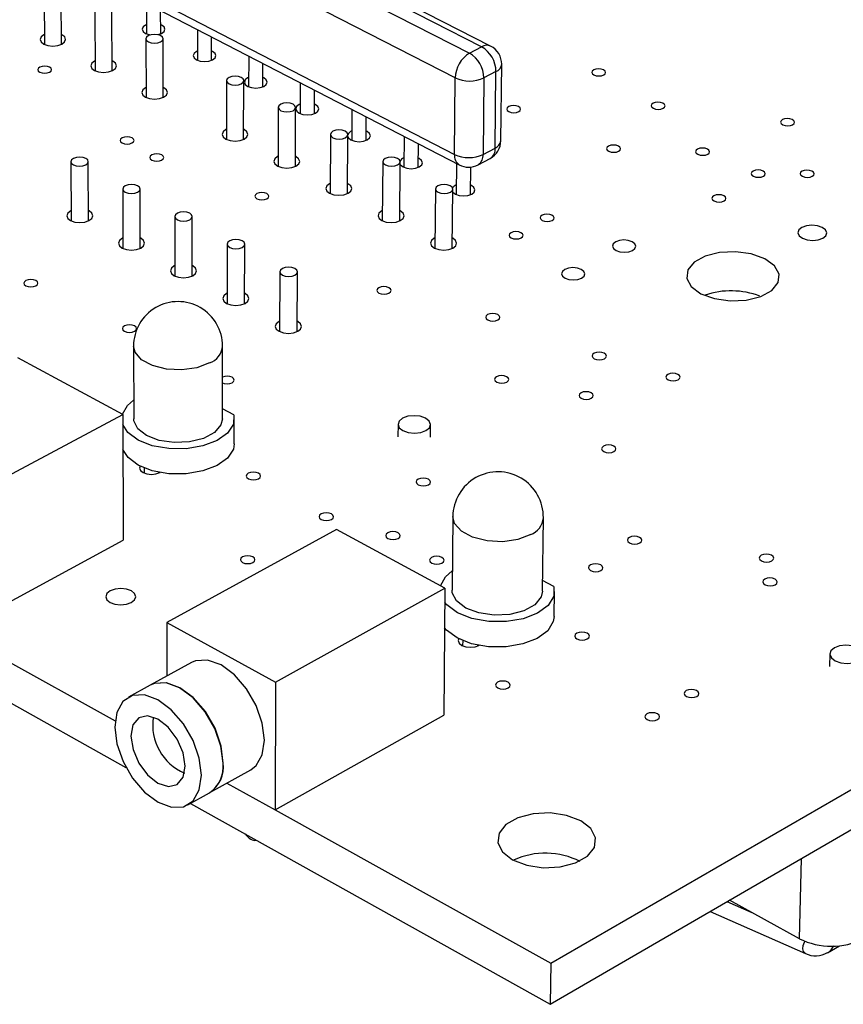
# Model space of a CAD drawing. Extents: x 0 to 200, y 0 to 149.
# Tile 4 of 10: x 126 to 152, y 75 to 106. Entities that reach past the tile are written whole.
import ezdxf

# ---------------------------------------------------------------- set-up
doc = ezdxf.new("R2010")
doc.units = 0
doc.layers.get('0').update_dxf_attribs({"linetype": 'CONTINUOUS'})

msp = doc.modelspace()

# ---------------------------------------------------------------- linework, layer by layer
at = {"color": 7, "linetype": 'CONTINUOUS'}
for p, q in [((140.519, 105.286), (126.939, 112.217)), ((140.801, 105.308), (127.224, 112.235)), ((126.561, 112.027), (140.14, 105.086)), ((139.693, 104.31), (126.121, 111.27)), ((126.135, 108.91), (139.67, 101.915)), ((126.292, 108.584), (139.82, 101.587)), ((126.828, 107.189), (126.837, 105.36)), ((127.369, 105.363), (127.361, 107.191)), ((130.031, 106.65), (130.033, 105.691)), ((128.417, 106.364), (128.423, 104.532)), ((128.957, 104.534), (128.952, 106.366)), ((130.476, 105.691), (130.475, 106.421)), ((130.505, 105.964), (130.476, 105.978)), ((131.626, 105.825), (131.626, 104.864)), ((127.387, 105.662), (127.368, 105.671)), ((130.015, 105.535), (130.018, 103.699)), ((130.553, 103.7), (130.552, 105.536)), ((132.07, 104.864), (132.071, 105.595)), ((132.099, 105.138), (132.071, 105.152)), ((140.14, 105.086), (140.519, 105.286)), ((128.974, 104.835), (128.956, 104.844)), ((133.23, 104.996), (133.228, 104.033)), ((133.673, 104.032), (133.675, 104.765)), ((140.969, 104.51), (140.59, 104.31)), ((140.942, 102.116), (140.969, 104.51)), ((141.12, 102.343), (141.147, 104.736)), ((132.537, 104.227), (132.534, 102.385)), ((133.072, 102.384), (133.076, 104.226)), ((133.702, 104.308), (133.674, 104.321)), ((139.67, 101.915), (139.693, 104.31)), ((140.59, 104.31), (140.565, 101.915)), ((130.57, 104.003), (130.553, 104.012)), ((134.842, 104.162), (134.838, 103.197)), ((135.285, 103.195), (135.288, 103.931)), ((134.157, 103.386), (134.151, 101.54)), ((134.691, 101.538), (134.698, 103.384)), ((135.313, 103.474), (135.286, 103.486)), ((136.463, 103.324), (136.457, 102.357)), ((136.906, 102.354), (136.91, 103.092)), ((133.088, 102.691), (133.073, 102.698)), ((136.934, 102.635), (136.907, 102.647)), ((135.787, 102.54), (135.777, 100.691)), ((136.318, 100.688), (136.329, 102.537)), ((138.093, 102.481), (138.086, 101.512)), ((138.535, 101.508), (138.541, 102.249)), ((140.565, 101.915), (140.942, 102.116)), ((134.706, 101.847), (134.692, 101.854)), ((138.563, 101.791), (138.537, 101.803)), ((140.408, 101.591), (140.786, 101.792)), ((127.669, 101.687), (127.677, 99.834)), ((128.219, 99.836), (128.212, 101.689)), ((137.426, 101.69), (137.412, 99.837)), ((137.955, 99.833), (137.969, 101.686)), ((139.732, 101.633), (139.723, 100.663)), ((140.173, 100.658), (140.182, 101.521)), ((129.289, 100.832), (129.294, 98.975)), ((129.837, 98.976), (129.834, 100.834)), ((136.333, 100.999), (136.32, 101.006)), ((139.073, 100.836), (139.056, 98.978)), ((139.6, 98.973), (139.618, 100.83)), ((140.2, 100.942), (140.176, 100.954)), ((128.236, 100.146), (128.218, 100.156)), ((130.919, 99.973), (130.92, 98.112)), ((131.465, 98.112), (131.465, 99.973)), ((137.969, 100.146), (137.957, 100.152)), ((129.854, 99.289), (129.837, 99.298)), ((139.614, 99.289), (139.603, 99.294)), ((132.558, 99.109), (132.555, 97.244)), ((133.102, 97.243), (133.105, 99.108)), ((131.481, 98.427), (131.465, 98.435)), ((134.205, 98.24), (134.199, 96.371)), ((134.747, 96.368), (134.755, 98.237)), ((133.118, 97.56), (133.102, 97.568)), ((134.763, 96.688), (134.749, 96.695)), ((129.626, 95.913), (129.631, 93.639)), ((132.41, 93.64), (132.413, 95.913)), ((129.292, 93.779), (126.008, 95.552)), ((123.991, 90.937), (129.292, 93.779)), ((129.292, 93.779), (129.301, 89.841)), ((132.766, 93.76), (132.41, 93.951)), ((132.779, 92.857), (132.78, 93.639)), ((137.903, 93.468), (137.9, 93.078)), ((138.916, 93.069), (138.92, 93.459)), ((129.956, 92.102), (129.957, 91.942)), ((130.42, 91.943), (130.42, 91.966)), ((139.617, 90.577), (139.595, 88.279)), ((142.422, 88.244), (142.452, 90.542)), ((135.973, 90.173), (130.672, 87.266)), ((139.371, 88.339), (135.973, 90.173)), ((124.025, 86.977), (129.301, 89.841)), ((142.78, 88.386), (142.426, 88.576)), ((134.07, 85.398), (139.371, 88.339)), ((139.371, 88.339), (139.333, 84.359)), ((142.788, 87.448), (142.799, 88.238)), ((130.672, 87.266), (130.673, 85.589)), ((130.672, 87.266), (134.07, 85.398)), ((121.391, 87.194), (129.387, 82.729)), ((124.025, 86.977), (129.048, 84.183)), ((139.928, 86.696), (139.926, 86.535)), ((140.397, 86.53), (140.398, 86.553)), ((131.44, 86.012), (130.152, 85.302)), ((151.418, 86.281), (151.409, 85.885)), ((134.07, 85.398), (134.057, 81.396)), ((142.669, 75.311), (160.056, 85.404)), ((130.146, 85.298), (129.465, 84.923)), ((142.686, 76.595), (157.458, 85.137)), ((134.057, 81.396), (139.333, 84.359)), ((132.011, 81.939), (133.296, 82.656)), ((132.545, 82.237), (134.057, 81.396)), ((131.326, 81.556), (132.004, 81.935)), ((131.407, 81.601), (142.669, 75.311)), ((134.057, 81.396), (142.686, 76.595)), ((150.47, 77.366), (148.278, 78.567)), ((147.668, 78.213), (150.655, 76.907)), ((151.339, 76.918), (151.723, 77.143)), ((142.686, 76.595), (142.669, 75.311))]:
    msp.add_line(p, q, dxfattribs=at)
at = {"color": 8, "linetype": 'CONTINUOUS'}
for p, q in [((150.47, 77.366), (150.526, 79.872)), ((148.988, 78.178), (148.2, 78.522))]:
    msp.add_line(p, q, dxfattribs=at)
at = {"color": 7, "linetype": 'CONTINUOUS'}
for points in [[(130.032, 105.977), (130.004, 105.964), (129.927, 105.905), (129.9, 105.834), (129.926, 105.764), (130.003, 105.705), (130.118, 105.665), (130.165, 105.657)], [(130.375, 105.662), (130.389, 105.665), (130.505, 105.705), (130.582, 105.764), (130.609, 105.834), (130.582, 105.905), (130.505, 105.964)], [(126.835, 105.669), (126.822, 105.662), (126.735, 105.595), (126.703, 105.516), (126.732, 105.437), (126.818, 105.37), (126.947, 105.325), (127.1, 105.309), (127.253, 105.325), (127.383, 105.37), (127.471, 105.437), (127.502, 105.516), (127.473, 105.595), (127.387, 105.662)], [(130.094, 105.634), (130.036, 105.588), (130.015, 105.535), (130.035, 105.482), (130.093, 105.437), (130.18, 105.407), (130.283, 105.396), (130.386, 105.407), (130.473, 105.437), (130.531, 105.482), (130.552, 105.535), (130.531, 105.588), (130.473, 105.634), (130.386, 105.664), (130.284, 105.674), (130.181, 105.664), (130.094, 105.634)], [(131.626, 105.152), (131.597, 105.138), (131.52, 105.079), (131.493, 105.008), (131.52, 104.937), (131.597, 104.878), (131.712, 104.837), (131.849, 104.823), (131.985, 104.837), (132.1, 104.878), (132.177, 104.937), (132.204, 105.008), (132.177, 105.079), (132.099, 105.138), (132.099, 105.138)], [(128.422, 104.842), (128.408, 104.835), (128.32, 104.768), (128.289, 104.688), (128.319, 104.608), (128.405, 104.541), (128.535, 104.496), (128.688, 104.48), (128.841, 104.496), (128.972, 104.541), (129.059, 104.608), (129.09, 104.688), (129.06, 104.768), (128.974, 104.835)], [(127.002, 104.648), (126.932, 104.672), (126.849, 104.681), (126.766, 104.672), (126.696, 104.648), (126.648, 104.612), (126.631, 104.569), (126.647, 104.526), (126.693, 104.489), (126.763, 104.465), (126.846, 104.456), (126.929, 104.465), (126.999, 104.489), (127.047, 104.526), (127.064, 104.569), (127.048, 104.612), (127.002, 104.648)], [(144.333, 104.563), (144.261, 104.587), (144.178, 104.596), (144.096, 104.587), (144.027, 104.563), (143.981, 104.526), (143.967, 104.483), (143.985, 104.44), (144.033, 104.404), (144.105, 104.379), (144.188, 104.371), (144.27, 104.379), (144.339, 104.404), (144.385, 104.44), (144.399, 104.483), (144.381, 104.526), (144.333, 104.563)], [(132.997, 104.127), (133.055, 104.173), (133.076, 104.226), (133.055, 104.28), (132.996, 104.325), (132.909, 104.356), (132.806, 104.366), (132.703, 104.356), (132.615, 104.325), (132.557, 104.28), (132.537, 104.226), (132.558, 104.173), (132.616, 104.127), (132.704, 104.097), (132.807, 104.086), (132.91, 104.097), (132.997, 104.127)], [(133.228, 104.322), (133.198, 104.308), (133.121, 104.248), (133.094, 104.177), (133.122, 104.106), (133.2, 104.046), (133.316, 104.006), (133.452, 103.992), (133.589, 104.006), (133.704, 104.046), (133.781, 104.106), (133.807, 104.177), (133.78, 104.248), (133.702, 104.308), (133.702, 104.308)], [(130.017, 104.011), (130.002, 104.003), (129.915, 103.935), (129.884, 103.855), (129.914, 103.775), (130.001, 103.707), (130.131, 103.662), (130.285, 103.646), (130.439, 103.662), (130.569, 103.707), (130.656, 103.775), (130.687, 103.855), (130.657, 103.935), (130.57, 104.003)], [(134.62, 103.285), (134.678, 103.331), (134.698, 103.385), (134.677, 103.439), (134.618, 103.485), (134.53, 103.515), (134.426, 103.526), (134.323, 103.515), (134.236, 103.485), (134.178, 103.439), (134.157, 103.385), (134.179, 103.331), (134.238, 103.285), (134.326, 103.255), (134.429, 103.244), (134.532, 103.255), (134.62, 103.285)], [(134.839, 103.488), (134.808, 103.474), (134.731, 103.413), (134.705, 103.342), (134.733, 103.27), (134.811, 103.21), (134.927, 103.169), (135.065, 103.155), (135.201, 103.169), (135.317, 103.21), (135.394, 103.27), (135.42, 103.342), (135.392, 103.413), (135.313, 103.474), (135.313, 103.474)], [(141.673, 103.415), (141.602, 103.44), (141.519, 103.449), (141.436, 103.44), (141.366, 103.415), (141.32, 103.379), (141.305, 103.335), (141.323, 103.292), (141.371, 103.255), (141.443, 103.231), (141.526, 103.222), (141.609, 103.231), (141.679, 103.255), (141.724, 103.292), (141.74, 103.335), (141.722, 103.379), (141.673, 103.415)], [(146.192, 103.519), (146.121, 103.544), (146.037, 103.552), (145.955, 103.544), (145.885, 103.519), (145.84, 103.482), (145.826, 103.439), (145.844, 103.396), (145.893, 103.359), (145.965, 103.334), (146.048, 103.326), (146.131, 103.334), (146.2, 103.359), (146.245, 103.396), (146.26, 103.439), (146.241, 103.482), (146.192, 103.519)], [(150.241, 103.006), (150.169, 103.031), (150.085, 103.039), (150.002, 103.031), (149.933, 103.006), (149.888, 102.969), (149.874, 102.926), (149.893, 102.882), (149.943, 102.845), (150.015, 102.821), (150.099, 102.812), (150.181, 102.821), (150.25, 102.845), (150.295, 102.882), (150.309, 102.926), (150.29, 102.969), (150.241, 103.006)], [(132.535, 102.699), (132.518, 102.691), (132.43, 102.622), (132.4, 102.542), (132.431, 102.461), (132.519, 102.392), (132.65, 102.347), (132.804, 102.331), (132.959, 102.347), (133.089, 102.392), (133.176, 102.461), (133.207, 102.542), (133.175, 102.622), (133.088, 102.691)], [(136.251, 102.439), (136.309, 102.485), (136.329, 102.539), (136.307, 102.593), (136.248, 102.639), (136.159, 102.67), (136.056, 102.681), (135.952, 102.67), (135.865, 102.639), (135.807, 102.593), (135.787, 102.539), (135.808, 102.485), (135.868, 102.439), (135.956, 102.408), (136.06, 102.397), (136.164, 102.408), (136.251, 102.439)], [(129.579, 102.435), (129.509, 102.459), (129.425, 102.468), (129.342, 102.459), (129.271, 102.435), (129.224, 102.398), (129.207, 102.354), (129.223, 102.31), (129.27, 102.273), (129.341, 102.249), (129.424, 102.24), (129.507, 102.249), (129.578, 102.273), (129.626, 102.31), (129.642, 102.354), (129.626, 102.398), (129.579, 102.435)], [(136.328, 102.474), (136.352, 102.43), (136.431, 102.369), (136.548, 102.329), (136.686, 102.314), (136.823, 102.329), (136.938, 102.369), (137.015, 102.43), (137.041, 102.502), (137.012, 102.574), (136.934, 102.635), (136.934, 102.635)], [(144.799, 102.177), (144.727, 102.201), (144.643, 102.21), (144.56, 102.201), (144.491, 102.177), (144.445, 102.14), (144.43, 102.096), (144.449, 102.052), (144.497, 102.015), (144.569, 101.99), (144.653, 101.982), (144.736, 101.99), (144.806, 102.015), (144.852, 102.052), (144.866, 102.096), (144.848, 102.14), (144.799, 102.177)], [(147.584, 102.082), (147.512, 102.107), (147.428, 102.115), (147.345, 102.107), (147.276, 102.082), (147.23, 102.045), (147.216, 102.001), (147.235, 101.957), (147.284, 101.92), (147.356, 101.896), (147.44, 101.887), (147.523, 101.896), (147.593, 101.92), (147.638, 101.957), (147.652, 102.001), (147.633, 102.045), (147.584, 102.082)], [(128.132, 101.588), (128.191, 101.634), (128.212, 101.688), (128.192, 101.743), (128.134, 101.789), (128.046, 101.82), (127.942, 101.831), (127.838, 101.82), (127.75, 101.789), (127.69, 101.743), (127.669, 101.688), (127.689, 101.634), (127.747, 101.588), (127.835, 101.557), (127.939, 101.546), (128.043, 101.557), (128.132, 101.588)], [(130.508, 101.899), (130.437, 101.924), (130.354, 101.933), (130.27, 101.924), (130.199, 101.899), (130.152, 101.862), (130.135, 101.818), (130.151, 101.775), (130.199, 101.737), (130.269, 101.713), (130.353, 101.704), (130.436, 101.713), (130.507, 101.737), (130.555, 101.775), (130.572, 101.818), (130.555, 101.862), (130.508, 101.899)], [(134.152, 101.856), (134.134, 101.847), (134.047, 101.779), (134.017, 101.697), (134.049, 101.616), (134.137, 101.547), (134.269, 101.501), (134.424, 101.485), (134.578, 101.501), (134.709, 101.547), (134.796, 101.616), (134.826, 101.697), (134.794, 101.779), (134.706, 101.847)], [(137.891, 101.588), (137.949, 101.634), (137.969, 101.688), (137.947, 101.743), (137.887, 101.789), (137.798, 101.82), (137.694, 101.831), (137.591, 101.82), (137.503, 101.789), (137.445, 101.743), (137.426, 101.688), (137.447, 101.634), (137.507, 101.588), (137.596, 101.557), (137.7, 101.546), (137.804, 101.557), (137.891, 101.588)], [(137.968, 101.603), (137.981, 101.585), (138.06, 101.524), (138.178, 101.483), (138.316, 101.469), (138.453, 101.483), (138.569, 101.524), (138.645, 101.585), (138.671, 101.657), (138.642, 101.73), (138.563, 101.791)], [(149.327, 101.395), (149.254, 101.42), (149.17, 101.429), (149.087, 101.42), (149.018, 101.395), (148.972, 101.358), (148.958, 101.314), (148.977, 101.27), (149.027, 101.233), (149.099, 101.208), (149.183, 101.199), (149.267, 101.208), (149.336, 101.233), (149.381, 101.27), (149.396, 101.314), (149.376, 101.358), (149.327, 101.395)], [(150.856, 101.392), (150.783, 101.417), (150.699, 101.426), (150.616, 101.417), (150.547, 101.392), (150.502, 101.355), (150.488, 101.311), (150.507, 101.267), (150.557, 101.23), (150.629, 101.205), (150.714, 101.196), (150.797, 101.205), (150.866, 101.23), (150.911, 101.267), (150.925, 101.311), (150.906, 101.355), (150.856, 101.392)], [(129.754, 100.732), (129.813, 100.778), (129.834, 100.833), (129.814, 100.888), (129.755, 100.934), (129.667, 100.965), (129.563, 100.976), (129.458, 100.965), (129.37, 100.934), (129.311, 100.888), (129.289, 100.833), (129.31, 100.778), (129.369, 100.732), (129.457, 100.701), (129.561, 100.69), (129.665, 100.701), (129.754, 100.732)], [(135.779, 101.009), (135.76, 100.999), (135.673, 100.93), (135.643, 100.849), (135.675, 100.767), (135.764, 100.698), (135.896, 100.651), (136.052, 100.635), (136.207, 100.651), (136.338, 100.698), (136.425, 100.767), (136.454, 100.849), (136.422, 100.93), (136.333, 100.999), (136.333, 100.999)], [(139.541, 100.732), (139.599, 100.778), (139.618, 100.833), (139.596, 100.888), (139.535, 100.934), (139.446, 100.965), (139.342, 100.976), (139.238, 100.965), (139.15, 100.934), (139.092, 100.888), (139.073, 100.833), (139.095, 100.778), (139.155, 100.732), (139.245, 100.701), (139.349, 100.69), (139.453, 100.701), (139.541, 100.732)], [(139.617, 100.737), (139.618, 100.736), (139.698, 100.674), (139.816, 100.633), (139.955, 100.619), (140.092, 100.633), (140.208, 100.674), (140.285, 100.736), (140.31, 100.808), (140.28, 100.881), (140.2, 100.942)], [(133.796, 100.689), (133.725, 100.714), (133.641, 100.722), (133.557, 100.714), (133.486, 100.689), (133.439, 100.651), (133.423, 100.607), (133.44, 100.563), (133.487, 100.525), (133.559, 100.5), (133.643, 100.492), (133.727, 100.5), (133.797, 100.525), (133.845, 100.563), (133.861, 100.607), (133.844, 100.651), (133.796, 100.689)], [(148.097, 100.621), (148.025, 100.646), (147.94, 100.655), (147.857, 100.646), (147.787, 100.621), (147.742, 100.584), (147.727, 100.54), (147.746, 100.496), (147.796, 100.458), (147.868, 100.433), (147.953, 100.424), (148.036, 100.433), (148.106, 100.458), (148.152, 100.496), (148.166, 100.54), (148.147, 100.584), (148.097, 100.621)], [(127.675, 100.153), (127.661, 100.146), (127.572, 100.077), (127.54, 99.995), (127.57, 99.913), (127.658, 99.843), (127.789, 99.797), (127.945, 99.78), (128.101, 99.797), (128.233, 99.843), (128.322, 99.913), (128.354, 99.995), (128.323, 100.077), (128.236, 100.146), (128.236, 100.146)], [(131.385, 99.871), (131.445, 99.918), (131.465, 99.973), (131.444, 100.028), (131.385, 100.075), (131.297, 100.106), (131.192, 100.117), (131.088, 100.106), (130.999, 100.075), (130.94, 100.028), (130.919, 99.973), (130.94, 99.918), (130.999, 99.871), (131.088, 99.84), (131.192, 99.829), (131.297, 99.84), (131.385, 99.871)], [(137.415, 100.157), (137.394, 100.146), (137.307, 100.077), (137.278, 99.995), (137.311, 99.913), (137.4, 99.843), (137.533, 99.797), (137.689, 99.78), (137.844, 99.797), (137.975, 99.843), (138.062, 99.913), (138.091, 99.995), (138.059, 100.077), (137.969, 100.146), (137.969, 100.146)], [(142.721, 100.011), (142.649, 100.036), (142.565, 100.044), (142.481, 100.036), (142.411, 100.011), (142.365, 99.973), (142.349, 99.929), (142.368, 99.884), (142.417, 99.847), (142.489, 99.822), (142.573, 99.813), (142.657, 99.822), (142.727, 99.847), (142.774, 99.884), (142.789, 99.929), (142.77, 99.973), (142.721, 100.011)], [(151.177, 99.631), (151.027, 99.682), (150.853, 99.7), (150.681, 99.682), (150.537, 99.631), (150.444, 99.553), (150.415, 99.462), (150.455, 99.37), (150.558, 99.292), (150.708, 99.241), (150.883, 99.222), (151.055, 99.241), (151.199, 99.292), (151.292, 99.37), (151.32, 99.462), (151.28, 99.553), (151.177, 99.631)], [(129.293, 99.297), (129.278, 99.289), (129.189, 99.219), (129.157, 99.137), (129.188, 99.054), (129.276, 98.984), (129.408, 98.937), (129.564, 98.921), (129.72, 98.937), (129.853, 98.984), (129.942, 99.054), (129.973, 99.137), (129.942, 99.219), (129.854, 99.289), (129.854, 99.289)], [(133.026, 99.006), (133.085, 99.053), (133.105, 99.108), (133.084, 99.164), (133.025, 99.211), (132.936, 99.242), (132.831, 99.253), (132.726, 99.242), (132.637, 99.211), (132.578, 99.164), (132.558, 99.108), (132.579, 99.053), (132.638, 99.006), (132.727, 98.974), (132.832, 98.963), (132.937, 98.974), (133.026, 99.006)], [(139.059, 99.3), (139.038, 99.289), (138.951, 99.219), (138.922, 99.137), (138.955, 99.054), (139.045, 98.984), (139.179, 98.937), (139.335, 98.921), (139.491, 98.937), (139.622, 98.984), (139.709, 99.054), (139.737, 99.137), (139.704, 99.219), (139.614, 99.289), (139.614, 99.289)], [(141.751, 99.466), (141.679, 99.492), (141.594, 99.5), (141.511, 99.492), (141.44, 99.466), (141.394, 99.429), (141.378, 99.384), (141.396, 99.34), (141.445, 99.302), (141.518, 99.277), (141.602, 99.268), (141.686, 99.277), (141.757, 99.302), (141.803, 99.34), (141.818, 99.384), (141.8, 99.429), (141.751, 99.466)], [(145.229, 99.181), (145.109, 99.222), (144.97, 99.237), (144.832, 99.222), (144.716, 99.181), (144.64, 99.118), (144.616, 99.045), (144.647, 98.972), (144.728, 98.909), (144.847, 98.868), (144.987, 98.853), (145.125, 98.868), (145.241, 98.909), (145.317, 98.972), (145.341, 99.045), (145.31, 99.118), (145.229, 99.181)], [(149.379, 98.648), (148.957, 98.801), (148.466, 98.87), (147.966, 98.847), (147.515, 98.734), (147.168, 98.545), (146.967, 98.303), (146.936, 98.036), (147.08, 97.777), (147.381, 97.556), (147.804, 97.402), (148.297, 97.332), (148.8, 97.356), (149.252, 97.47), (149.599, 97.66), (149.799, 97.903), (149.827, 98.17), (149.681, 98.429), (149.379, 98.648)], [(130.92, 98.435), (130.903, 98.427), (130.815, 98.357), (130.783, 98.274), (130.814, 98.191), (130.903, 98.12), (131.036, 98.073), (131.192, 98.057), (131.349, 98.073), (131.482, 98.12), (131.57, 98.191), (131.601, 98.274), (131.57, 98.357), (131.481, 98.427), (131.481, 98.427)], [(134.675, 98.136), (134.734, 98.183), (134.755, 98.239), (134.733, 98.294), (134.673, 98.342), (134.584, 98.373), (134.479, 98.384), (134.374, 98.373), (134.285, 98.342), (134.226, 98.294), (134.205, 98.239), (134.227, 98.183), (134.287, 98.136), (134.376, 98.104), (134.482, 98.093), (134.587, 98.104), (134.675, 98.136)], [(143.636, 98.318), (143.516, 98.36), (143.377, 98.374), (143.238, 98.36), (143.122, 98.318), (143.045, 98.255), (143.02, 98.182), (143.051, 98.108), (143.132, 98.045), (143.252, 98.003), (143.391, 97.989), (143.53, 98.003), (143.646, 98.045), (143.723, 98.108), (143.748, 98.182), (143.717, 98.255), (143.636, 98.318)], [(126.572, 97.967), (126.501, 97.993), (126.416, 98.002), (126.332, 97.993), (126.259, 97.967), (126.211, 97.929), (126.193, 97.884), (126.209, 97.84), (126.257, 97.801), (126.328, 97.776), (126.413, 97.767), (126.497, 97.776), (126.569, 97.801), (126.618, 97.84), (126.635, 97.884), (126.619, 97.929), (126.572, 97.967)], [(137.617, 97.742), (137.545, 97.768), (137.46, 97.777), (137.376, 97.768), (137.304, 97.742), (137.257, 97.704), (137.241, 97.659), (137.259, 97.614), (137.307, 97.576), (137.38, 97.55), (137.465, 97.541), (137.549, 97.55), (137.62, 97.576), (137.668, 97.614), (137.684, 97.659), (137.666, 97.704), (137.617, 97.742)], [(132.555, 97.569), (132.538, 97.56), (132.449, 97.489), (132.419, 97.406), (132.45, 97.322), (132.539, 97.251), (132.673, 97.204), (132.83, 97.188), (132.987, 97.204), (133.119, 97.251), (133.208, 97.322), (133.239, 97.406), (133.207, 97.489), (133.118, 97.56), (133.118, 97.56)], [(141.022, 96.902), (140.949, 96.928), (140.864, 96.937), (140.779, 96.928), (140.708, 96.902), (140.661, 96.864), (140.646, 96.819), (140.664, 96.774), (140.713, 96.735), (140.786, 96.71), (140.871, 96.701), (140.956, 96.71), (141.027, 96.735), (141.074, 96.774), (141.089, 96.819), (141.071, 96.864), (141.022, 96.902)], [(129.658, 96.548), (129.586, 96.574), (129.501, 96.583), (129.416, 96.574), (129.344, 96.548), (129.296, 96.51), (129.279, 96.464), (129.295, 96.419), (129.343, 96.38), (129.415, 96.355), (129.5, 96.346), (129.585, 96.355), (129.657, 96.38), (129.706, 96.419), (129.723, 96.464), (129.706, 96.51), (129.658, 96.548)], [(134.2, 96.697), (134.182, 96.688), (134.093, 96.617), (134.063, 96.533), (134.095, 96.449), (134.185, 96.378), (134.318, 96.33), (134.476, 96.314), (134.633, 96.33), (134.766, 96.378), (134.855, 96.449), (134.885, 96.533), (134.853, 96.617), (134.763, 96.688), (134.763, 96.688)], [(144.353, 95.689), (144.28, 95.715), (144.194, 95.724), (144.109, 95.715), (144.038, 95.689), (143.992, 95.65), (143.976, 95.605), (143.995, 95.559), (144.045, 95.521), (144.118, 95.495), (144.204, 95.486), (144.289, 95.495), (144.36, 95.521), (144.407, 95.559), (144.422, 95.605), (144.403, 95.65), (144.353, 95.689)], [(132.411, 94.761), (132.466, 94.743), (132.552, 94.734), (132.637, 94.743), (132.709, 94.769), (132.758, 94.808), (132.774, 94.854), (132.757, 94.9), (132.709, 94.938)], [(141.301, 94.957), (141.228, 94.983), (141.142, 94.992), (141.057, 94.983), (140.985, 94.957), (140.938, 94.918), (140.923, 94.872), (140.941, 94.826), (140.991, 94.787), (141.064, 94.762), (141.15, 94.752), (141.235, 94.762), (141.306, 94.787), (141.354, 94.826), (141.369, 94.872), (141.351, 94.918), (141.301, 94.957)], [(146.662, 95.03), (146.588, 95.056), (146.502, 95.065), (146.417, 95.056), (146.346, 95.03), (146.3, 94.991), (146.285, 94.946), (146.304, 94.9), (146.354, 94.861), (146.428, 94.835), (146.514, 94.826), (146.599, 94.835), (146.67, 94.861), (146.716, 94.9), (146.731, 94.946), (146.712, 94.991), (146.662, 95.03)], [(143.946, 94.453), (143.872, 94.479), (143.786, 94.488), (143.701, 94.479), (143.63, 94.453), (143.583, 94.414), (143.567, 94.368), (143.586, 94.322), (143.636, 94.283), (143.71, 94.257), (143.796, 94.248), (143.881, 94.257), (143.952, 94.283), (143.999, 94.322), (144.015, 94.368), (143.996, 94.414), (143.946, 94.453)], [(129.281, 93.785), (129.441, 94.058), (129.629, 94.219)], [(132.766, 93.76), (132.751, 93.467), (132.57, 93.191), (132.241, 92.957), (131.795, 92.789), (131.274, 92.702), (130.729, 92.705), (130.212, 92.797), (129.772, 92.971), (129.453, 93.208), (129.293, 93.456)], [(138.048, 93.657), (137.94, 93.569), (137.903, 93.464), (137.944, 93.359), (138.056, 93.27), (138.223, 93.211), (138.418, 93.19), (138.612, 93.211), (138.775, 93.27), (138.884, 93.359), (138.92, 93.464), (138.879, 93.569), (138.766, 93.657), (138.6, 93.717), (138.405, 93.737), (138.211, 93.717), (138.048, 93.657)], [(132.41, 93.64), (132.363, 93.448), (132.16, 93.212), (131.818, 93.028), (131.38, 92.918), (130.898, 92.895), (130.431, 92.963), (130.035, 93.112), (129.759, 93.326), (129.635, 93.577), (129.631, 93.639)], [(132.779, 92.857), (132.75, 92.686), (132.569, 92.409), (132.24, 92.175), (131.795, 92.006), (131.274, 91.919), (130.73, 91.922), (130.213, 92.015), (129.774, 92.188), (129.454, 92.426), (129.295, 92.675)], [(144.653, 92.785), (144.579, 92.812), (144.493, 92.821), (144.408, 92.812), (144.336, 92.785), (144.289, 92.746), (144.273, 92.7), (144.292, 92.653), (144.343, 92.614), (144.417, 92.587), (144.503, 92.578), (144.589, 92.587), (144.661, 92.614), (144.708, 92.653), (144.723, 92.7), (144.704, 92.746), (144.653, 92.785)], [(129.837, 92.163), (129.817, 92.099), (129.845, 92.023), (129.925, 91.958), (130.046, 91.914), (130.187, 91.899), (130.329, 91.914), (130.45, 91.958), (130.457, 91.962)], [(133.538, 91.933), (133.464, 91.96), (133.378, 91.969), (133.292, 91.96), (133.219, 91.933), (133.171, 91.894), (133.154, 91.847), (133.171, 91.801), (133.22, 91.761), (133.293, 91.735), (133.38, 91.725), (133.466, 91.735), (133.539, 91.761), (133.587, 91.801), (133.604, 91.847), (133.587, 91.894), (133.538, 91.933)], [(138.853, 91.749), (138.779, 91.776), (138.693, 91.785), (138.607, 91.776), (138.534, 91.749), (138.486, 91.71), (138.47, 91.663), (138.489, 91.616), (138.538, 91.577), (138.612, 91.55), (138.699, 91.541), (138.785, 91.55), (138.857, 91.577), (138.905, 91.616), (138.921, 91.663), (138.903, 91.71), (138.853, 91.749)], [(135.819, 90.663), (135.745, 90.689), (135.658, 90.699), (135.572, 90.689), (135.499, 90.663), (135.45, 90.623), (135.434, 90.576), (135.451, 90.529), (135.501, 90.489), (135.575, 90.462), (135.662, 90.453), (135.748, 90.462), (135.821, 90.489), (135.87, 90.529), (135.886, 90.576), (135.868, 90.623), (135.819, 90.663)], [(137.904, 90.072), (137.83, 90.098), (137.743, 90.108), (137.656, 90.098), (137.583, 90.072), (137.535, 90.032), (137.519, 89.984), (137.537, 89.937), (137.587, 89.897), (137.661, 89.87), (137.748, 89.861), (137.834, 89.87), (137.907, 89.897), (137.956, 89.937), (137.972, 89.984), (137.954, 90.032), (137.904, 90.072)], [(145.463, 89.929), (145.388, 89.956), (145.301, 89.965), (145.214, 89.956), (145.142, 89.929), (145.095, 89.889), (145.079, 89.842), (145.099, 89.794), (145.15, 89.754), (145.224, 89.728), (145.312, 89.718), (145.398, 89.728), (145.47, 89.754), (145.518, 89.794), (145.533, 89.842), (145.514, 89.889), (145.463, 89.929)], [(149.589, 89.367), (149.514, 89.394), (149.426, 89.403), (149.34, 89.394), (149.268, 89.367), (149.221, 89.327), (149.206, 89.279), (149.226, 89.232), (149.278, 89.192), (149.353, 89.165), (149.44, 89.155), (149.527, 89.165), (149.599, 89.192), (149.646, 89.232), (149.66, 89.279), (149.64, 89.327), (149.589, 89.367)], [(133.359, 89.316), (133.285, 89.343), (133.199, 89.353), (133.112, 89.343), (133.038, 89.316), (132.989, 89.276), (132.972, 89.229), (132.99, 89.181), (133.039, 89.141), (133.113, 89.114), (133.2, 89.105), (133.287, 89.114), (133.36, 89.141), (133.409, 89.181), (133.426, 89.229), (133.409, 89.276), (133.359, 89.316)], [(139.275, 89.298), (139.2, 89.325), (139.113, 89.335), (139.027, 89.325), (138.954, 89.298), (138.905, 89.258), (138.889, 89.211), (138.907, 89.163), (138.958, 89.123), (139.032, 89.096), (139.119, 89.087), (139.206, 89.096), (139.279, 89.123), (139.327, 89.163), (139.343, 89.211), (139.325, 89.258), (139.275, 89.298)], [(144.245, 89.066), (144.17, 89.093), (144.083, 89.102), (143.996, 89.093), (143.924, 89.066), (143.876, 89.026), (143.86, 88.978), (143.88, 88.931), (143.93, 88.891), (144.005, 88.864), (144.093, 88.854), (144.179, 88.864), (144.252, 88.891), (144.3, 88.931), (144.315, 88.978), (144.296, 89.026), (144.245, 89.066)], [(139.235, 88.412), (139.39, 88.694), (139.601, 88.879)], [(149.7, 88.622), (149.625, 88.648), (149.537, 88.658), (149.45, 88.648), (149.378, 88.622), (149.331, 88.581), (149.316, 88.534), (149.336, 88.486), (149.388, 88.445), (149.463, 88.418), (149.551, 88.409), (149.638, 88.418), (149.71, 88.445), (149.757, 88.486), (149.772, 88.534), (149.752, 88.581), (149.7, 88.622)], [(129.558, 88.252), (129.406, 88.307), (129.227, 88.327), (129.048, 88.307), (128.895, 88.252), (128.793, 88.169), (128.756, 88.07), (128.791, 87.972), (128.892, 87.888), (129.044, 87.833), (129.224, 87.813), (129.404, 87.833), (129.556, 87.888), (129.658, 87.972), (129.695, 88.07), (129.659, 88.169), (129.558, 88.252)], [(142.78, 88.386), (142.774, 88.083), (142.599, 87.798), (142.272, 87.556), (141.824, 87.382), (141.297, 87.292), (140.742, 87.295), (140.213, 87.391), (139.761, 87.57), (139.428, 87.815), (139.367, 87.885)], [(142.422, 88.244), (142.38, 88.064), (142.181, 87.82), (141.84, 87.629), (141.397, 87.515), (140.908, 87.492), (140.431, 87.562), (140.024, 87.716), (139.736, 87.937), (139.602, 88.197), (139.595, 88.279)], [(142.788, 87.448), (142.763, 87.294), (142.589, 87.007), (142.262, 86.765), (141.814, 86.591), (141.288, 86.501), (140.733, 86.504), (140.205, 86.6), (139.753, 86.779), (139.42, 87.025), (139.359, 87.095)], [(143.82, 86.925), (143.745, 86.952), (143.657, 86.962), (143.57, 86.952), (143.497, 86.925), (143.449, 86.884), (143.433, 86.836), (143.452, 86.788), (143.503, 86.747), (143.579, 86.72), (143.667, 86.71), (143.754, 86.72), (143.827, 86.747), (143.875, 86.788), (143.891, 86.836), (143.871, 86.884), (143.82, 86.925)], [(139.805, 86.762), (139.787, 86.695), (139.817, 86.615), (139.901, 86.548), (140.024, 86.503), (140.169, 86.487), (140.313, 86.503), (140.434, 86.548), (140.438, 86.55)], [(151.558, 86.469), (151.451, 86.377), (151.419, 86.267), (151.465, 86.157), (151.583, 86.065), (151.756, 86.002), (151.957, 85.981), (152.154, 86.002), (152.319, 86.065), (152.426, 86.157), (152.458, 86.267), (152.411, 86.377), (152.293, 86.469), (152.12, 86.531), (151.92, 86.553), (151.723, 86.531), (151.558, 86.469)], [(133.296, 82.656), (133.46, 82.785), (133.655, 83.123), (133.723, 83.581), (133.657, 84.112), (133.465, 84.666), (133.164, 85.187), (132.785, 85.624), (132.365, 85.933), (131.946, 86.086), (131.568, 86.066), (131.44, 86.012)], [(141.345, 85.394), (141.27, 85.422), (141.181, 85.431), (141.094, 85.422), (141.02, 85.394), (140.971, 85.353), (140.955, 85.304), (140.974, 85.256), (141.025, 85.215), (141.101, 85.187), (141.189, 85.177), (141.277, 85.187), (141.351, 85.215), (141.399, 85.256), (141.415, 85.304), (141.396, 85.353), (141.345, 85.394)], [(132.429, 82.86), (132.363, 83.392), (132.17, 83.947), (131.869, 84.469), (131.49, 84.907), (131.07, 85.218), (130.65, 85.371), (130.273, 85.352), (130.146, 85.298)], [(132.436, 82.863), (132.37, 83.396), (132.177, 83.951), (131.876, 84.473), (131.497, 84.911), (131.077, 85.222), (130.657, 85.375), (130.279, 85.356), (130.152, 85.302)], [(147.247, 85.131), (147.171, 85.159), (147.083, 85.169), (146.995, 85.159), (146.922, 85.131), (146.874, 85.09), (146.859, 85.041), (146.879, 84.993), (146.931, 84.951), (147.007, 84.924), (147.095, 84.914), (147.183, 84.924), (147.256, 84.951), (147.304, 84.993), (147.319, 85.041), (147.299, 85.09), (147.247, 85.131)], [(131.75, 82.481), (131.684, 83.014), (131.49, 83.569), (131.189, 84.092), (130.809, 84.531), (130.389, 84.842), (129.97, 84.996), (129.592, 84.977), (129.294, 84.788), (129.103, 84.448), (129.038, 83.991), (129.105, 83.46), (129.298, 82.908), (129.597, 82.388), (129.975, 81.951), (130.393, 81.639), (130.811, 81.483), (131.189, 81.498), (131.49, 81.684), (131.683, 82.023), (131.75, 82.481)], [(131.24, 82.765), (131.175, 83.185), (130.991, 83.612), (130.715, 83.983), (130.39, 84.24), (130.065, 84.343), (129.791, 84.279), (129.608, 84.056), (129.545, 83.709), (129.61, 83.29), (129.793, 82.864), (130.068, 82.495), (130.392, 82.238), (130.716, 82.133), (130.991, 82.196), (131.175, 82.418), (131.24, 82.765)], [(146.018, 84.403), (145.942, 84.431), (145.853, 84.44), (145.765, 84.431), (145.692, 84.403), (145.644, 84.361), (145.628, 84.313), (145.648, 84.264), (145.7, 84.222), (145.776, 84.194), (145.865, 84.185), (145.952, 84.194), (146.026, 84.222), (146.074, 84.264), (146.09, 84.313), (146.07, 84.361), (146.018, 84.403)], [(143.619, 81.054), (143.176, 81.225), (142.66, 81.302), (142.13, 81.276), (141.652, 81.151), (141.281, 80.94), (141.064, 80.669), (141.027, 80.371), (141.173, 80.082), (141.487, 79.836), (141.931, 79.664), (142.45, 79.586), (142.982, 79.612), (143.462, 79.739), (143.833, 79.952), (144.048, 80.223), (144.083, 80.522), (143.934, 80.81), (143.619, 81.054)]]:
    msp.add_lwpolyline(points, dxfattribs=at)
at = {"color": 8, "linetype": 'CONTINUOUS'}
for points in [[(132.006, 95.388), (131.609, 95.239), (131.141, 95.172), (130.657, 95.195), (130.218, 95.304), (129.876, 95.488), (129.673, 95.723), (129.626, 95.913)], [(142.055, 90.016), (141.656, 89.862), (141.182, 89.793), (140.689, 89.816), (140.239, 89.93), (139.885, 90.12), (139.671, 90.362), (139.617, 90.577)], [(150.655, 76.907), (150.642, 76.914), (150.595, 76.968), (150.575, 77.053), (150.584, 77.154), (150.621, 77.257), (150.646, 77.301)]]:
    msp.add_lwpolyline(points, dxfattribs=at)
for centre, radius, start, end in [((140.681, 105.032), 0.301, 66.5226, 122.6127), ((140.868, 104.774), 0.282, 290.9714, 352.345), ((140.84, 102.38), 0.283, 291.2547, 352.4891), ((140.603, 102.08), 0.342, 302.3843, 5.9755), ((140.011, 101.873), 0.344, 173.0593, 236.301), ((140.225, 101.879), 0.341, 302.3996, 6.0178), ((131.804, 95.964), 0.611, 289.278, 355.2066), ((141.838, 90.592), 0.615, 290.5688, 355.2847), ((151.082, 77.347), 0.5, 302.0404, 335.3872)]:
    msp.add_arc(centre, radius, start, end, dxfattribs=at)
at = {"color": 7, "linetype": 'CONTINUOUS'}
for centre, radius, start, end in [((140.052, 104.496), 0.917, 0.878, 59.3772), ((140.513, 104.743), 0.634, 359.3564, 62.9711), ((140.64, 104.281), 0.947, 121.8027, 178.2233), ((139.672, 104.296), 0.919, 0.9033, 59.3443), ((140.142, 105.281), 1.069, 245.1773, 294.8227), ((136.528, 102.441), 0.22, 108.1309, 154.8271), ((140.488, 102.35), 0.632, 298.0596, 359.3608), ((138.156, 101.598), 0.219, 107.9914, 155.1936), ((140.117, 102.875), 1.059, 244.9929, 295.0071), ((140.111, 102.149), 0.633, 242.6445, 298.0494), ((139.801, 100.735), 0.236, 108.7118, 147.4294), ((148.321, 95.138), 2.507, 68.9713, 108.7972), ((131.019, 95.916), 1.393, 359.8927, 180.1453), ((132.55, 94.603), 0.371, 64.6861, 111.9017), ((141.034, 90.563), 1.417, 359.1507, 179.4373), ((131.867, 84.055), 1.64, 171.6477, 246.644), ((131.456, 82.747), 0.98, 304.0288, 6.6041), ((131.463, 82.751), 0.98, 304.0285, 6.6033), ((133.593, 80.973), 0.575, 215.062, 239.0306), ((133.424, 80.672), 0.23, 236.5904, 282.2459), ((142.513, 77.648), 2.394, 62.9909, 114.4828), ((151.469, 79.335), 2.208, 243.0999, 296.9003), ((150.974, 77.512), 0.684, 242.1936, 302.6011)]:
    msp.add_arc(centre, radius, start, end, dxfattribs=at)

doc.saveas('drawing.dxf')
